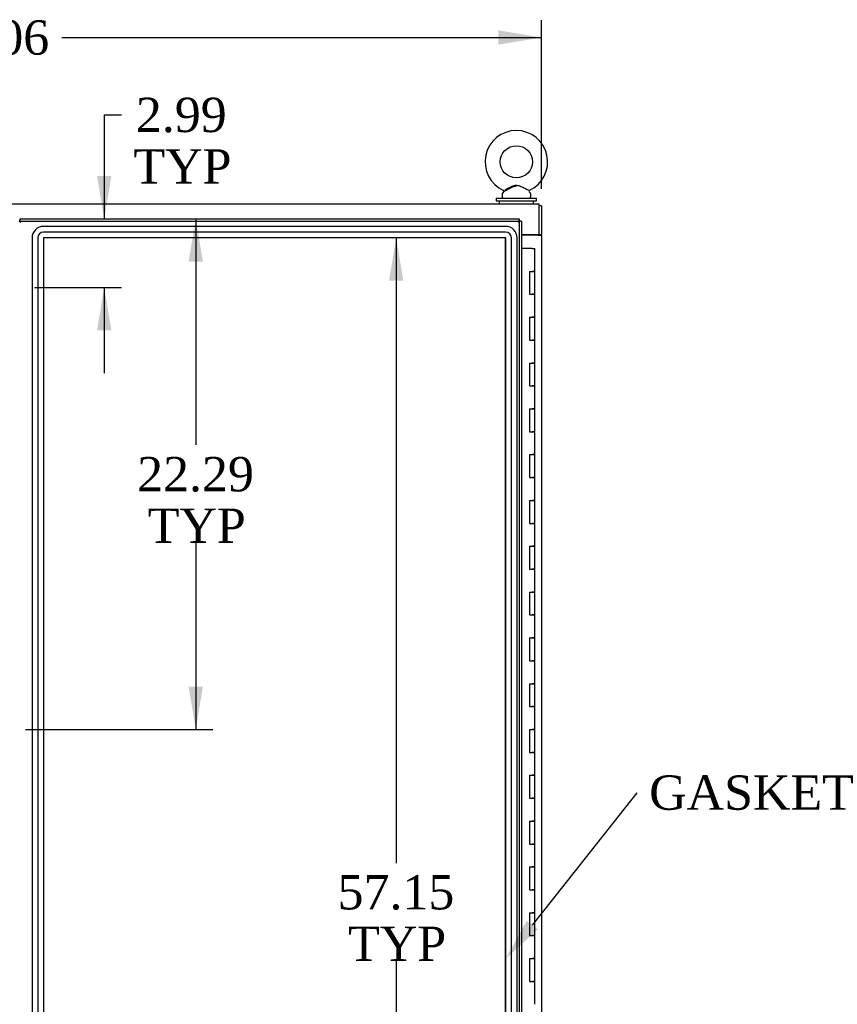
# Model space of a CAD drawing. Header units: inches. Extents: x 1 to 359, y -2 to 239.
# Tile 21 of 51: x 98 to 134, y 116 to 159. Entities that reach past the tile are written whole.
import ezdxf
from ezdxf import colors
from ezdxf.entities.mleader import LeaderData, LeaderLine
from ezdxf.enums import TextEntityAlignment as Align
from ezdxf.lldxf.tags import DXFTag
from ezdxf.math import Vec2, Vec3

# ---------------------------------------------------------------- set-up
doc = ezdxf.new("R2010")
doc.units = ezdxf.units.IN
doc.header["$MEASUREMENT"] = 0
for name, color, linetype in [('COM50677', 7, 'Continuous'), ('COM55595-1', 7, 'Continuous'), ('COM55607-1', 7, 'Continuous'), ('COM70112-1', 7, 'Continuous'), ('COM70220', 7, 'Continuous'), ('COM71181-1', 7, 'Continuous'), ('Default', 7, 'Continuous'), ('SCS86415', 7, 'Continuous'), ('WAF25377', 7, 'Continuous'), ('WAM254785', 7, 'Continuous')]:
    doc.layers.add(name, color=color, linetype=linetype)
doc.styles.add('SEACAD_Times_New_Roman', font='times.ttf')
tags = doc.linetypes.add('HIDDEN2', pattern=[0.1875, 0.125, -0.0625]).pattern_tags.tags
tags[6:7] = [DXFTag(74, 4), DXFTag(75, 0), DXFTag(340, '0'), DXFTag(46, 0.0), DXFTag(50, 0.0), DXFTag(44, 0.0), DXFTag(45, 0.0)]
tags[4:5] = [DXFTag(74, 4), DXFTag(75, 0), DXFTag(340, '0'), DXFTag(46, 0.0), DXFTag(50, 0.0), DXFTag(44, 0.0), DXFTag(45, 0.0)]
doc.dimstyles.new('HAMMOND_(STH_-_300x200)', dxfattribs={"dimtxt": 1.5, "dimasz": 1.875, "dimexe": 0.75, "dimexo": 0.75, "dimgap": 0.375, "dimtad": 0, "dimtih": 1, "dimtoh": 1, "dimzin": 0, "dimdsep": 46, "dimtxsty": 'SEACAD_Times_New_Roman', "dimblk1": '_SE_FILLED', "dimblk2": '_SE_FILLED', "dimsah": 1, "dimcen": 0.75, "dimadec": 0, "dimazin": 0, "dimtfac": 0.8, "dimtofl": 0, "dimtmove": 0, "dimatfit": 3, "dimfxl": 0, "dimtolj": 1, "dimtzin": 0, "dimarcsym": 0})

# ---------------------------------------------------------------- blocks, each defined once
blk = doc.blocks.new('SE7')
at = {"layer": 'COM50677', "color": 7, "linetype": 'Continuous'}
blk.add_line((120.727, 149.302), (120.727, 149.272), dxfattribs=at)
at = {"layer": 'COM55595-1', "color": 7, "linetype": 'Continuous'}
for p, q in [((98.166, 149.984), (119.976, 149.984)), ((98.166, 149.984), (98.166, 149.928)), ((98.166, 149.889), (98.166, 149.928)), ((98.201, 149.855), (98.166, 149.889)), ((98.214, 149.841), (98.214, 149.842)), ((98.214, 149.842), (98.214, 149.841)), ((98.214, 149.842), (98.214, 149.842)), ((98.214, 149.842), (98.214, 149.842)), ((98.214, 149.841), (98.214, 149.841)), ((119.928, 149.842), (119.928, 149.841)), ((119.928, 149.841), (119.929, 149.842)), ((119.928, 149.842), (119.928, 149.842)), ((119.928, 149.841), (119.928, 149.841)), ((119.929, 149.842), (119.976, 149.889)), ((119.976, 149.984), (119.976, 149.928)), ((119.976, 149.889), (119.976, 149.928)), ((119.976, 149.889), (120.015, 149.889)), ((120.071, 149.889), (120.015, 149.889)), ((120.071, 149.889), (120.071, 91.492))]:
    blk.add_line(p, q, dxfattribs=at)
at = {"layer": 'COM55595-1', "color": 7, "linetype": 'HIDDEN2'}
for p, q in [((98.166, 149.889), (119.976, 149.889)), ((98.211, 149.845), (98.201, 149.855)), ((119.976, 149.889), (119.976, 91.493))]:
    blk.add_line(p, q, dxfattribs=at)
at = {"layer": 'COM55595-1', "color": 7, "linetype": 'Continuous'}
for centre, start, end in [((98.696, 150.819), 238.5613, 243.7633), ((97.236, 149.36), 26.2367, 31.4387), ((120.906, 149.36), 148.5613, 153.7633), ((119.447, 150.819), 296.2367, 301.4387)]:
    blk.add_arc(centre, 1.09, start, end, dxfattribs=at)
at = {"layer": 'COM55607-1', "color": 7, "linetype": 'Continuous'}
for p, q in [((120.546, 148.69), (120.071, 148.69)), ((120.546, 148.69), (120.663, 148.69)), ((120.663, 147.69), (120.663, 148.69)), ((120.43, 147.69), (120.43, 146.69)), ((120.43, 147.69), (120.546, 147.69)), ((120.663, 147.69), (120.546, 147.69)), ((120.546, 147.69), (120.663, 147.69)), ((120.663, 146.69), (120.663, 147.69)), ((120.43, 146.69), (120.546, 146.69)), ((120.663, 146.69), (120.546, 146.69)), ((120.546, 146.69), (120.663, 146.69)), ((120.663, 145.69), (120.663, 146.69)), ((120.43, 145.69), (120.43, 144.69)), ((120.43, 145.69), (120.546, 145.69)), ((120.663, 145.69), (120.546, 145.69)), ((120.546, 145.69), (120.663, 145.69)), ((120.663, 144.69), (120.663, 145.69)), ((120.43, 144.69), (120.546, 144.69)), ((120.663, 144.69), (120.546, 144.69)), ((120.546, 144.69), (120.663, 144.69)), ((120.663, 143.69), (120.663, 144.69)), ((120.43, 143.69), (120.43, 142.69)), ((120.43, 143.69), (120.546, 143.69)), ((120.663, 143.69), (120.546, 143.69)), ((120.546, 143.69), (120.663, 143.69)), ((120.663, 142.69), (120.663, 143.69)), ((120.43, 142.69), (120.546, 142.69)), ((120.663, 142.69), (120.546, 142.69)), ((120.546, 142.69), (120.663, 142.69)), ((120.663, 141.69), (120.663, 142.69)), ((120.43, 141.69), (120.43, 140.69)), ((120.43, 141.69), (120.546, 141.69)), ((120.663, 141.69), (120.546, 141.69)), ((120.546, 141.69), (120.663, 141.69)), ((120.663, 140.69), (120.663, 141.69)), ((120.43, 140.69), (120.546, 140.69)), ((120.663, 140.69), (120.546, 140.69)), ((120.546, 140.69), (120.663, 140.69)), ((120.663, 139.69), (120.663, 140.69)), ((120.43, 139.69), (120.43, 138.69)), ((120.43, 139.69), (120.546, 139.69)), ((120.663, 139.69), (120.546, 139.69)), ((120.546, 139.69), (120.663, 139.69)), ((120.663, 138.69), (120.663, 139.69)), ((120.43, 138.69), (120.546, 138.69)), ((120.663, 138.69), (120.546, 138.69)), ((120.546, 138.69), (120.663, 138.69)), ((120.663, 137.69), (120.663, 138.69)), ((120.43, 137.69), (120.43, 136.69)), ((120.43, 137.69), (120.546, 137.69)), ((120.663, 137.69), (120.546, 137.69)), ((120.546, 137.69), (120.663, 137.69)), ((120.663, 136.69), (120.663, 137.69)), ((120.43, 136.69), (120.546, 136.69)), ((120.663, 136.69), (120.546, 136.69)), ((120.546, 136.69), (120.663, 136.69)), ((120.663, 135.69), (120.663, 136.69)), ((120.43, 135.69), (120.43, 134.69)), ((120.43, 135.69), (120.546, 135.69)), ((120.663, 135.69), (120.546, 135.69)), ((120.546, 135.69), (120.663, 135.69)), ((120.663, 134.69), (120.663, 135.69)), ((120.43, 134.69), (120.546, 134.69)), ((120.663, 134.69), (120.546, 134.69)), ((120.546, 134.69), (120.663, 134.69)), ((120.663, 133.69), (120.663, 134.69)), ((120.43, 133.69), (120.43, 132.69)), ((120.43, 133.69), (120.546, 133.69)), ((120.663, 133.69), (120.546, 133.69)), ((120.546, 133.69), (120.663, 133.69)), ((120.663, 132.69), (120.663, 133.69)), ((120.43, 132.69), (120.546, 132.69)), ((120.663, 132.69), (120.546, 132.69)), ((120.546, 132.69), (120.663, 132.69)), ((120.663, 131.69), (120.663, 132.69)), ((120.43, 131.69), (120.43, 130.69)), ((120.43, 131.69), (120.546, 131.69)), ((120.663, 131.69), (120.546, 131.69)), ((120.546, 131.69), (120.663, 131.69)), ((120.663, 130.69), (120.663, 131.69)), ((120.43, 130.69), (120.546, 130.69)), ((120.663, 130.69), (120.546, 130.69)), ((120.546, 130.69), (120.663, 130.69)), ((120.663, 129.69), (120.663, 130.69)), ((120.43, 129.69), (120.43, 128.69)), ((120.43, 129.69), (120.546, 129.69)), ((120.663, 129.69), (120.546, 129.69)), ((120.546, 129.69), (120.663, 129.69)), ((120.663, 128.69), (120.663, 129.69)), ((120.43, 128.69), (120.546, 128.69)), ((120.663, 128.69), (120.546, 128.69)), ((120.546, 128.69), (120.663, 128.69)), ((120.663, 127.69), (120.663, 128.69)), ((120.43, 127.69), (120.43, 126.69)), ((120.43, 127.69), (120.546, 127.69)), ((120.663, 127.69), (120.546, 127.69)), ((120.546, 127.69), (120.663, 127.69)), ((120.663, 126.69), (120.663, 127.69)), ((120.43, 126.69), (120.546, 126.69)), ((120.663, 126.69), (120.546, 126.69)), ((120.546, 126.69), (120.663, 126.69)), ((120.663, 125.69), (120.663, 126.69)), ((120.43, 125.69), (120.43, 124.69)), ((120.43, 125.69), (120.546, 125.69)), ((120.663, 125.69), (120.546, 125.69)), ((120.546, 125.69), (120.663, 125.69)), ((120.663, 124.69), (120.663, 125.69)), ((120.43, 124.69), (120.546, 124.69)), ((120.663, 124.69), (120.546, 124.69)), ((120.546, 124.69), (120.663, 124.69)), ((120.663, 123.69), (120.663, 124.69)), ((120.43, 123.69), (120.43, 122.69)), ((120.43, 123.69), (120.546, 123.69)), ((120.663, 123.69), (120.546, 123.69)), ((120.546, 123.69), (120.663, 123.69)), ((120.663, 122.69), (120.663, 123.69)), ((120.43, 122.69), (120.546, 122.69)), ((120.663, 122.69), (120.546, 122.69)), ((120.546, 122.69), (120.663, 122.69)), ((120.663, 121.69), (120.663, 122.69)), ((120.43, 121.69), (120.43, 120.69)), ((120.43, 121.69), (120.546, 121.69)), ((120.663, 121.69), (120.546, 121.69)), ((120.546, 121.69), (120.663, 121.69)), ((120.663, 120.69), (120.663, 121.69)), ((120.43, 120.69), (120.546, 120.69)), ((120.663, 120.69), (120.546, 120.69)), ((120.546, 120.69), (120.663, 120.69)), ((120.663, 119.69), (120.663, 120.69)), ((120.43, 119.69), (120.43, 118.69)), ((120.43, 119.69), (120.546, 119.69)), ((120.663, 119.69), (120.546, 119.69)), ((120.546, 119.69), (120.663, 119.69)), ((120.663, 118.69), (120.663, 119.69)), ((120.43, 118.69), (120.546, 118.69)), ((120.663, 118.69), (120.546, 118.69)), ((120.546, 118.69), (120.663, 118.69)), ((120.663, 117.69), (120.663, 118.69)), ((120.43, 117.69), (120.43, 116.69)), ((120.43, 117.69), (120.546, 117.69)), ((120.663, 117.69), (120.546, 117.69)), ((120.546, 117.69), (120.663, 117.69)), ((120.663, 116.69), (120.663, 117.69)), ((120.43, 116.69), (120.546, 116.69)), ((120.663, 116.69), (120.546, 116.69)), ((120.546, 116.69), (120.663, 116.69)), ((120.663, 115.69), (120.663, 116.69))]:
    blk.add_line(p, q, dxfattribs=at)
at = {"layer": 'COM70112-1', "color": 7, "linetype": 'Continuous'}
for p, q in [((72.979, 150.647), (120.852, 150.647)), ((120.852, 150.504), (120.852, 150.647)), ((120.852, 149.302), (120.852, 150.504)), ((120.071, 149.302), (120.852, 149.302))]:
    blk.add_line(p, q, dxfattribs=at)
at = {"layer": 'COM70220', "color": 7, "linetype": 'HIDDEN2'}
for p, q in [((119.384, 149.658), (99.206, 149.658)), ((119.384, 149.657), (99.206, 149.657)), ((119.384, 149.408), (99.206, 149.408)), ((98.706, 149.158), (98.706, 92.011)), ((98.707, 149.158), (98.707, 92.011)), ((98.956, 149.158), (98.956, 92.011)), ((99.205, 149.158), (99.205, 92.011)), ((119.384, 149.159), (99.206, 149.159)), ((99.206, 149.158), (99.206, 92.011)), ((119.384, 149.158), (99.206, 149.158)), ((119.384, 92.011), (119.384, 149.158)), ((119.385, 92.011), (119.385, 149.158)), ((119.634, 92.011), (119.634, 149.158)), ((119.883, 92.011), (119.883, 149.158)), ((119.884, 92.011), (119.884, 149.158))]:
    blk.add_line(p, q, dxfattribs=at)
for centre, radius, start, end in [((99.206, 149.158), 0.5, 90, 180), ((99.206, 149.158), 0.499, 90, 180), ((119.384, 149.158), 0.5, 0, 90), ((119.384, 149.158), 0.499, 0, 90), ((99.206, 149.158), 0.25, 90, 180), ((119.384, 149.158), 0.25, 0, 90), ((99.206, 149.158), 0.001, 90, 180), ((119.384, 149.158), 0.001, 0, 90)]:
    blk.add_arc(centre, radius, start, end, dxfattribs=at)
at = {"layer": 'COM71181-1', "color": 7, "linetype": 'Continuous'}
for p, q in [((120.946, 150.552), (120.852, 150.552)), ((120.946, 150.552), (120.946, 149.302)), ((120.803, 149.272), (120.071, 149.272)), ((120.803, 149.272), (120.946, 149.272)), ((120.851, 149.272), (120.851, 149.302)), ((120.852, 149.302), (120.946, 149.302)), ((120.946, 149.272), (120.946, 149.302)), ((120.946, 149.272), (120.946, 91.897))]:
    blk.add_line(p, q, dxfattribs=at)
at = {"layer": 'SCS86415', "color": 7, "linetype": 'Continuous'}
for p, q in [((119.227, 151.067), (119.227, 150.947)), ((119.306, 151.183), (119.241, 151.105)), ((120.463, 151.105), (120.397, 151.185)), ((120.477, 150.947), (120.477, 151.067)), ((120.164, 149.272), (120.164, 149.302))]:
    blk.add_line(p, q, dxfattribs=at)
blk.add_circle((119.852, 152.476), 0.704, dxfattribs=at)
for centre, radius, start, end in [((119.852, 152.476), 1.367, 294.0157, 245.9992), ((119.287, 151.067), 0.06, 140.3214, 180), ((119.287, 150.947), 0.06, 180, 270), ((119.281, 151.201), 0.03, 297.8916, 61.952), ((120.417, 150.947), 0.06, 270, 0), ((120.417, 151.067), 0.06, 0, 39.6786)]:
    blk.add_arc(centre, radius, start, end, dxfattribs=at)
for points, knots in [([(119.295, 151.175), (119.296, 151.175), (119.299, 151.176), (119.326, 151.191), (119.384, 151.222), (119.463, 151.265), (119.562, 151.319), (119.669, 151.373), (119.772, 151.419), (119.833, 151.42), (119.862, 151.421)], [0, 0, 0, 0, 0.064442, 0.187083, 0.313574, 0.448573, 0.596187, 0.758731, 0.902004, 1, 1, 1, 1]), ([(119.361, 151.262), (119.4, 151.281), (119.45, 151.306), (119.558, 151.359), (119.615, 151.387), (119.704, 151.423), (119.734, 151.433), (119.796, 151.449), (119.829, 151.453), (119.924, 151.451), (119.987, 151.429), (120.104, 151.379), (120.162, 151.351), (120.268, 151.298), (120.317, 151.274), (120.388, 151.239), (120.409, 151.229), (120.41, 151.229)], [0, 0, 0, 0, 0.0625, 0.0625, 0.125, 0.125, 0.15625, 0.15625, 0.1875, 0.1875, 0.25, 0.25, 0.3125, 0.3125, 0.375, 0.375, 0.4342628, 0.4342628, 0.4342628, 0.4342628]), ([(119.294, 151.229), (119.294, 151.229), (119.294, 151.229), (119.294, 151.229), (119.295, 151.229), (119.295, 151.229)], [0.934098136, 0.934098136, 0.934098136, 0.934098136, 0.9375, 0.9375, 0.943646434, 0.943646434, 0.943646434, 0.943646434])]:
    blk.add_open_spline(points, degree=3, knots=knots, dxfattribs=at)
at = {"layer": 'WAF25377', "color": 7, "linetype": 'Continuous'}
for p, q in [((118.977, 150.887), (120.727, 150.887)), ((118.977, 150.887), (118.977, 150.772)), ((118.977, 150.772), (120.727, 150.772)), ((120.727, 150.772), (120.727, 150.887))]:
    blk.add_line(p, q, dxfattribs=at)
at = {"layer": 'WAM254785', "color": 7, "linetype": 'Continuous'}
for p, q in [((119.102, 150.772), (119.102, 150.647)), ((120.602, 150.647), (120.602, 150.772))]:
    blk.add_line(p, q, dxfattribs=at)
blk = doc.blocks.new('DMBLK2998')
at = {"layer": 'Default', "linetype": 'Continuous'}
for points in [[(114.917, 147.284), (114.605, 149.159), (114.292, 147.284)], [(114.917, 93.885), (114.292, 93.885), (114.605, 92.01)]]:
    blk.add_hatch(color=7, dxfattribs=at).paths.add_polyline_path(points)
at = {"layer": 'Default', "color": 7, "linetype": 'Continuous'}
for p, q in [((114.605, 149.159), (114.605, 121.86)), ((114.605, 117.585), (114.605, 92.01))]:
    blk.add_line(p, q, dxfattribs=at)
at = {"layer": 'Default', "color": 7, "linetype": 'Continuous', "style": 'SEACAD_Times_New_Roman'}
for s, p in [('57.15', (112.046, 121.335)), ('TYP', (112.508, 119.085))]:
    blk.add_text(s, height=1.5, dxfattribs=at).set_placement(p, align=Align.TOP_LEFT)
blk = doc.blocks.new('_SE_FILLED')
at = {"color": 0}
blk.add_line((0, 0), (-1, 0), dxfattribs=at)
blk.add_solid([(0, 0), (-1, -0.1665), (-1, 0.1665), (0, 0)], dxfattribs=at)
blk = doc.blocks.new('DMBLK3000')
at = {"layer": 'Default', "linetype": 'Continuous'}
for points in [[(74.759, 158.217), (72.884, 157.904), (74.759, 157.592)], [(119.071, 158.217), (119.071, 157.592), (120.946, 157.904)]]:
    blk.add_hatch(color=7, dxfattribs=at).paths.add_polyline_path(points)
at = {"layer": 'Default', "color": 7, "linetype": 'Continuous'}
for p, q in [((72.884, 151.302), (72.884, 158.654)), ((120.946, 151.302), (120.946, 158.654)), ((72.884, 157.904), (93.831, 157.904)), ((99.999, 157.904), (120.946, 157.904))]:
    blk.add_line(p, q, dxfattribs=at)
at = {"layer": 'Default', "color": 7, "linetype": 'Continuous', "style": 'SEACAD_Times_New_Roman'}
blk.add_text('48.06', height=1.5, dxfattribs=at).set_placement((94.356, 158.654), align=Align.TOP_LEFT)
blk = doc.blocks.new('DMBLK3001')
at = {"layer": 'Default', "linetype": 'Continuous'}
for points in [[(102.17, 151.859), (101.545, 151.859), (101.858, 149.984)], [(102.17, 145.117), (101.858, 146.992), (101.545, 145.117)]]:
    blk.add_hatch(color=7, dxfattribs=at).paths.add_polyline_path(points)
at = {"layer": 'Default', "color": 7, "linetype": 'Continuous'}
for p, q in [((101.858, 154.526), (102.608, 154.526)), ((101.858, 154.526), (101.858, 149.984)), ((98.815, 146.992), (102.608, 146.992)), ((101.858, 146.992), (101.858, 143.242))]:
    blk.add_line(p, q, dxfattribs=at)
at = {"layer": 'Default', "color": 7, "linetype": 'Continuous', "style": 'SEACAD_Times_New_Roman'}
for s, p in [('2.99', (103.239, 155.276)), ('TYP', (103.133, 153.026))]:
    blk.add_text(s, height=1.5, dxfattribs=at).set_placement(p, align=Align.TOP_LEFT)
blk = doc.blocks.new('DMBLK3003')
at = {"layer": 'Default', "linetype": 'Continuous'}
for points in [[(106.166, 148.109), (105.854, 149.984), (105.541, 148.109)], [(106.166, 129.566), (105.541, 129.566), (105.854, 127.691)]]:
    blk.add_hatch(color=7, dxfattribs=at).paths.add_polyline_path(points)
at = {"layer": 'Default', "color": 7, "linetype": 'Continuous'}
for p, q in [((105.854, 149.984), (105.854, 140.113)), ((105.854, 135.838), (105.854, 127.691)), ((98.415, 127.691), (106.604, 127.691))]:
    blk.add_line(p, q, dxfattribs=at)
at = {"layer": 'Default', "color": 7, "linetype": 'Continuous', "style": 'SEACAD_Times_New_Roman'}
for s, p in [('22.29', (103.295, 139.588)), ('TYP', (103.757, 137.338))]:
    blk.add_text(s, height=1.5, dxfattribs=at).set_placement(p, align=Align.TOP_LEFT)

msp = doc.modelspace()

# ---------------------------------------------------------------- block references
at = {"layer": 'Default'}
msp.add_blockref('SE7', (0, 0), dxfattribs=at)

# ---------------------------------------------------------------- dimensions: what is measured, and where the dimension line sits
at = {"layer": 'Default', "color": 7, "linetype": 'Continuous'}
for base, p1, p2, angle, text, picture, middle, dimtype in [((72.884, 157.904), (72.884, 150.552), (120.946, 150.552), 0, '\\A1;<>', 'DMBLK3000', (96.915, 157.904), 161), ((105.854, 127.691), (98.166, 149.984), (97.665, 127.691), 90, '\\A1;<>\\PTYP', 'DMBLK3003', (105.854, 138.838), 160), ((114.605, 92.01), (99.206, 149.159), (119.384, 92.01), 90, '\\A1;<>\\PTYP', 'DMBLK2998', (114.605, 120.585), 160)]:
    dim = msp.add_linear_dim(base=base, p1=p1, p2=p2, angle=angle, text=text, dimstyle='HAMMOND_(STH_-_300x200)', dxfattribs=at)
    dim.commit()
    dim.dimension.update_dxf_attribs({"geometry": picture, "text_midpoint": middle, "dimtype": dimtype})
dim = msp.add_linear_dim(base=(101.858, 146.992), p1=(98.166, 149.984), p2=(98.065, 146.992), angle=90, text='\\A1;<>\\PTYP', dimstyle='HAMMOND_(STH_-_300x200)', override={"dimtmove": 1}, dxfattribs=at)
dim.commit()
dim.dimension.update_dxf_attribs({"geometry": 'DMBLK3001', "text_midpoint": (102.608, 154.526), "dimtype": 160})

# ---------------------------------------------------------------- leaders
ml = msp.add_multileader_mtext('Standard', dxfattribs=at)
ml.set_content('{\\pxsm0.9;\\fTimes New Roman|b0||i0||c0|p34;\\W1.;GASKET\\P}', color=7)
ml.set_leader_properties()
ml.build(insert=Vec2(0, 0))
ml.multileader.update_dxf_attribs({"dogleg_length": 0, "arrow_head_size": 1.875})
ctx = ml.context
ctx.base_point, ctx.char_height, ctx.arrow_head_size, ctx.landing_gap_size = Vec3(125.561, 124.259), 1.5, 1.875, 0.525
notes = []
notes.append((ctx, [(0, (1, 1, 0), (125.126, 124.919), (1, 0), 0, [(0, [(119.385, 117.682)], 0, [])])]))
ctx.mtext.insert = Vec3(125.651, 125.685)
for ctx, leaders in notes:
    for number, flags, end, landing, length, lines in leaders:
        leader = LeaderData()
        leader.index, (leader.has_last_leader_line, leader.has_dogleg_vector, leader.attachment_direction) = number, flags
        leader.last_leader_point, leader.dogleg_vector, leader.dogleg_length = Vec3(end), Vec3(landing), length
        for number, points, colour, breaks in lines:
            line = LeaderLine()
            line.index, line.vertices, line.color, line.breaks = number, Vec3.list(points), colors.encode_raw_color(colour), breaks
            leader.lines.append(line)
        ctx.leaders.append(leader)

doc.saveas('drawing.dxf')
